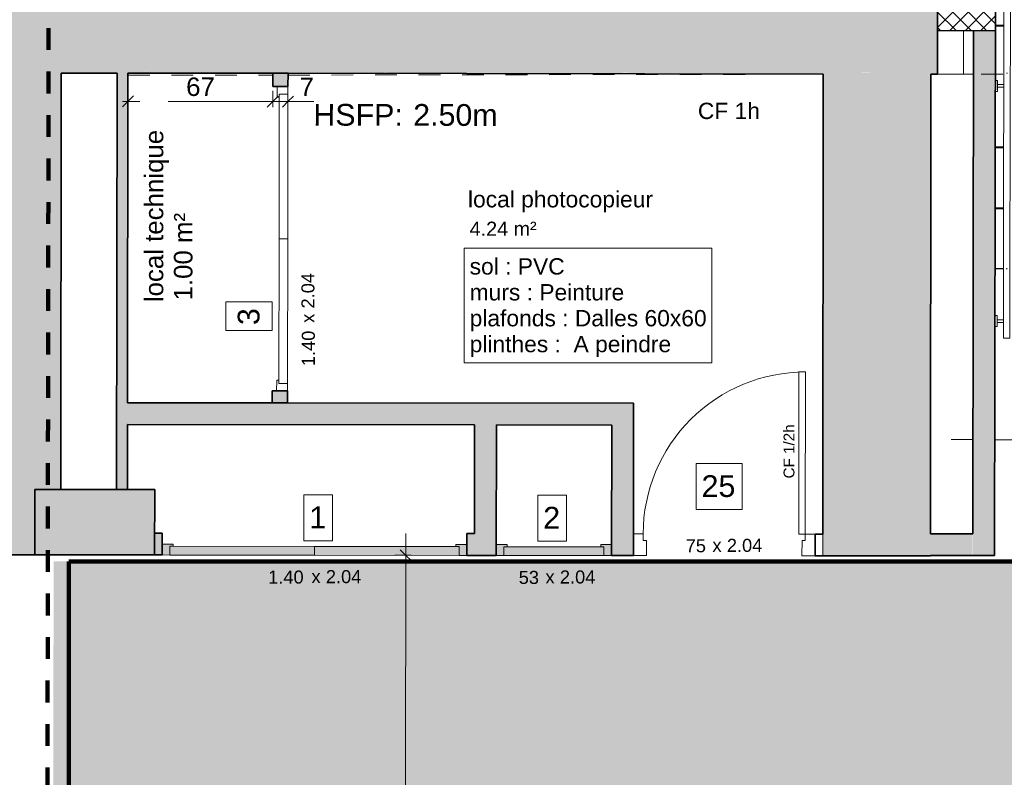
# Model space of a CAD drawing. Header units: metres. Extents: x 107 to 154, y -7 to 138.
# Tile 21 of 62: x 114.89 to 119.42, y 107.67 to 111.16. Entities that reach past the tile are written whole.
import ezdxf

# ---------------------------------------------------------------- set-up
doc = ezdxf.new("R2010")
doc.units = ezdxf.units.M
doc.linetypes.add('Caché', pattern=[0.003, 0.002, -0.001])
doc.linetypes.add('Tiret', pattern=[0.0025, 0.00125, -0.00125])
for name, color, linetype, lineweight in [('A-ANNO-DIMS', 7, 'Continuous', 20), ('A-ANNO-DIMS-50', 7, 'Continuous', 20), ('A-AREA-IDEN', 7, 'Continuous', 20), ('A-DETL-GENF', 7, 'Continuous', 18), ('A-DETL-HDLN', 7, 'Caché', 18), ('A-DOOR', 7, 'Continuous', 18), ('A-DOOR-IDEN', 7, 'Continuous', 20), ('A-FLOR', 7, 'Continuous', 18), ('A-FLOR-HRAL', 7, 'Continuous', 18), ('A-WALL', 7, 'Continuous', 18), ('G-ANNO-TEXT', 7, 'Continuous', 20), ('I-WALL', 7, 'Continuous', 18), ('S-BEAM', 7, 'Continuous', 18), ('S-COLS', 7, 'Continuous', 18), ('S-STRS', 7, 'Continuous', 18)]:
    doc.layers.add(name, color=color, linetype=linetype, lineweight=lineweight)
for name, color, linetype, lineweight, true_color in [('A-AREA', 9, 'Tiret', 18, 0x808080), ('A-DETL', 7, 'Continuous', 18, 0x00a600), ('A-DOOR-FRAM', 7, 'Continuous', 18, 0x2a2a2a)]:
    doc.layers.add(name, color=color, linetype=linetype, lineweight=lineweight, true_color=true_color)
doc.layers.add('A-WALL-PATT', color=7, linetype='Continuous', true_color=0x2a2a2a)
doc.styles.add('Arial_11', font='arial.ttf', dxfattribs={"height": 0.0012})
doc.styles.add('Arial_12', font='arial.ttf', dxfattribs={"height": 0.15})
doc.styles.add('Arial_3', font='arial.ttf', dxfattribs={"height": 0.065})
doc.styles.add('Arial_4', font='arial.ttf', dxfattribs={"height": 0.075})
doc.styles.add('Arial_5', font='arial.ttf', dxfattribs={"height": 0.085})
doc.styles.add('Arial_6', font='arial.ttf', dxfattribs={"height": 0.1})
doc.styles.add('Arial_8', font='arial.ttf', dxfattribs={"height": 0.05})
doc.styles.add('Arial_9', font='arial.ttf', dxfattribs={"height": 0.06})
doc.dimstyles.new('GRZRIG_Cotes_linéaires_-Arial_1_7', dxfattribs={"dimscale": 0.3048, "dimtxt": 0.086722, "dimasz": 0.164042, "dimexe": 0.082021, "dimexo": 0.0625, "dimgap": 8.2021e-05, "dimtad": 1, "dimdec": 0, "dimlfac": 100, "dimzin": 0, "dimdsep": 46, "dimtxsty": 'Arial_5', "dimblk1": 'OBLIQUE', "dimblk2": 'OBLIQUE', "dimsah": 1, "dimcen": 0.09, "dimdle": 0.082021, "dimazin": 0, "dimtfac": 1, "dimtdec": 4, "dimtix": 1, "dimtmove": 0, "dimatfit": 3, "dimfxl": 0.164042, "dimfxlon": 1, "dimtvp": 1, "dimtolj": 1, "dimtzin": 0, "dimarcsym": 2})
doc.dimstyles.new('GRZRIG_Cotes_linéaires_-Arial_1_7_1', dxfattribs={"dimscale": 0.3048, "dimtxt": 0.086722, "dimasz": 0.164042, "dimexe": 0.082021, "dimexo": 0.0625, "dimgap": 8.2021e-05, "dimtad": 1, "dimdec": 0, "dimlfac": 100, "dimzin": 0, "dimdsep": 46, "dimtxsty": 'Arial_5', "dimblk1": 'OBLIQUE', "dimblk2": 'OBLIQUE', "dimsah": 1, "dimcen": 0.09, "dimdle": 0.082021, "dimazin": 0, "dimtfac": 1, "dimtdec": 4, "dimtix": 1, "dimtmove": 1, "dimatfit": 3, "dimfxl": 0.164042, "dimfxlon": 1, "dimtvp": 1, "dimtolj": 1, "dimtzin": 0, "dimarcsym": 2})
doc.dimstyles.new('GRZRIG_Cotes_linéaires_-Arial_3', dxfattribs={"dimscale": 0.3048, "dimtxt": 0.153039, "dimasz": 0.164042, "dimexe": 0.082021, "dimexo": 0.0625, "dimgap": 0.328084, "dimtad": 1, "dimdec": 0, "dimlfac": 100, "dimzin": 0, "dimdsep": 46, "dimtxsty": 'Arial_12', "dimblk1": 'OBLIQUE', "dimblk2": 'OBLIQUE', "dimsah": 1, "dimcen": 0.09, "dimdle": 0.328084, "dimazin": 0, "dimtfac": 1, "dimtdec": 4, "dimtix": 1, "dimtmove": 0, "dimatfit": 3, "dimfxl": 0.164042, "dimfxlon": 1, "dimtvp": 1, "dimtfill": 1, "dimtolj": 1, "dimtzin": 0, "dimarcsym": 2})

# ---------------------------------------------------------------- blocks, each defined once
blk = doc.blocks.new('ART-Béton-Poteau rectangulaire - 30x55-3259778-DCE-R-1 Proj 50')
at = {"layer": 'S-COLS', "true_color": 0x2a2a2a}
blk.add_hatch(color=250, dxfattribs=at).paths.add_polyline_path([(-0.15, -0.275), (0.15, -0.275), (0.15, 0.275), (-0.15, 0.275)])
at = {"layer": 'S-COLS', "lineweight": 35}
for p, q in [((0.15, 0.275), (-0.15, 0.275)), ((-0.15, 0.275), (-0.15, -0.275)), ((0.15, -0.275), (0.15, 0.275)), ((-0.15, -0.275), (0.15, -0.275))]:
    blk.add_line(p, q, dxfattribs=at)
blk = doc.blocks.new('Grz_Placard 1V - 53x204-4817843-DCE-R-1 Proj 50')
at = {"layer": 'A-DOOR', "true_color": 0x2a2a2a}
blk.add_hatch(color=250, dxfattribs=at).paths.add_polyline_path([(0.235, -0.05), (0.235, -0.01), (-0.225, -0.01), (-0.225, -0.05)])
at = {"layer": 'A-DOOR-FRAM'}
h = blk.add_hatch(color=256, dxfattribs=at)
h.paths.add_polyline_path([(0.27, -0.05), (0.2699, 0), (0.22, 0), (0.22, -0.01), (0.235, -0.01), (0.235, -0.05)])
h.paths.add_polyline_path([(-0.225, -0.05), (-0.225, -0.01), (-0.21, -0.01), (-0.21, 0), (-0.26, 0), (-0.2599, -0.05)])
at = {"layer": 'A-DOOR'}
for p, q in [((0.235, -0.01), (-0.225, -0.01)), ((-0.225, -0.01), (-0.225, -0.05)), ((0.235, -0.05), (0.235, -0.01)), ((-0.225, -0.05), (0.235, -0.05))]:
    blk.add_line(p, q, dxfattribs=at)
at = {"layer": 'A-DOOR-FRAM', "color": 7}
for p, q in [((-0.21, 0), (-0.26, 0)), ((-0.21, -0.01), (-0.21, 0)), ((0.27, 0), (0.22, 0)), ((0.22, 0), (0.22, -0.01)), ((-0.225, -0.05), (-0.225, -0.01)), ((-0.225, -0.01), (-0.21, -0.01)), ((0.22, -0.01), (0.235, -0.01)), ((0.235, -0.01), (0.235, -0.05)), ((-0.26, -0.05), (-0.225, -0.05)), ((0.235, -0.05), (0.27, -0.05))]:
    blk.add_line(p, q, dxfattribs=at)
blk = doc.blocks.new('Grz_Placard 2V - 140x204-5374362-DCE-R-1 Proj 50')
at = {"layer": 'A-DOOR', "true_color": 0x2a2a2a}
for points in [[(0.005, -0.05), (0.005, -0.01), (-0.66, -0.01), (-0.66, -0.05)], [(0.67, -0.05), (0.67, -0.01), (0.005, -0.01), (0.005, -0.05), (0.6551, -0.05)]]:
    blk.add_hatch(color=250, dxfattribs=at).paths.add_polyline_path(points)
at = {"layer": 'A-DOOR-FRAM'}
h = blk.add_hatch(color=256, dxfattribs=at)
h.paths.add_polyline_path([(0.705, -0.05), (0.7049, 0), (0.655, -0.0001), (0.655, -0.01), (0.67, -0.01), (0.67, -0.05)])
h.paths.add_polyline_path([(-0.66, -0.05), (-0.66, -0.01), (-0.645, -0.01), (-0.645, 0), (-0.695, 0), (-0.6949, -0.05)])
at = {"layer": 'A-DOOR'}
for p, q in [((0.005, -0.01), (-0.66, -0.01)), ((-0.66, -0.01), (-0.66, -0.05)), ((0.67, -0.01), (0.005, -0.01)), ((0.005, -0.01), (0.005, -0.05)), ((0.005, -0.05), (0.005, -0.01)), ((0.67, -0.05), (0.67, -0.01)), ((-0.66, -0.05), (0.005, -0.05)), ((0.005, -0.05), (0.67, -0.05))]:
    blk.add_line(p, q, dxfattribs=at)
at = {"layer": 'A-DOOR-FRAM', "color": 7}
for p, q in [((-0.645, 0), (-0.695, 0)), ((-0.645, -0.01), (-0.645, 0)), ((0.705, 0), (0.655, 0)), ((0.655, 0), (0.655, -0.01)), ((-0.66, -0.05), (-0.66, -0.01)), ((-0.66, -0.01), (-0.645, -0.01)), ((0.655, -0.01), (0.67, -0.01)), ((0.67, -0.01), (0.67, -0.05)), ((-0.695, -0.05), (-0.66, -0.05)), ((0.67, -0.05), (0.705, -0.05))]:
    blk.add_line(p, q, dxfattribs=at)
blk = doc.blocks.new('Type de main courante - Main courante_Interne_-3346414-DCE-R-1 Proj 50')
at = {"layer": 'A-FLOR-HRAL'}
blk.add_line((162.1308, -3.0286), (162.1341, -3.0318), dxfattribs=at)
at = {"layer": 'A-FLOR-HRAL', "flags": 128}
for points in [[(163.7068, -1.381), (163.7083, -1.3824), (163.7098, -1.3838)], [(163.3298, -1.7744), (163.3309, -1.775), (163.3329, -1.7769), (163.3335, -1.7779)], [(162.9735, -2.1472), (162.9739, -2.1476), (162.9766, -2.1501), (162.977, -2.1506)]]:
    blk.add_lwpolyline(points, dxfattribs=at)
at = {"layer": 'A-FLOR-HRAL'}
blk.add_open_spline([(162.3521, -2.7975), (162.3526, -2.798), (162.3536, -2.7989), (162.3546, -2.7999), (162.3551, -2.8003)], degree=3, dxfattribs=at)
blk = doc.blocks.new('Type de main courante - Main courante_Interne_-V33-DCE-R-1 Proj 50')
at = {"layer": 'A-FLOR-HRAL'}
for p, q in [((163.6974, -1.372), (162.3428, -2.7885)), ((163.7191, -1.3928), (162.3645, -2.8093)), ((163.7191, -1.3928), (163.6974, -1.372)), ((162.3428, -2.7885), (162.1216, -3.0198)), ((162.3645, -2.8093), (162.1433, -3.0405)), ((162.1433, -3.0405), (162.1216, -3.0198))]:
    blk.add_line(p, q, dxfattribs=at)
blk = doc.blocks.new('Support - Métal - Circulaire - Support - Métal - Circulaire-V34-DCE-R-1 Proj 50')
at = {"layer": 'A-FLOR-HRAL'}
for p, q in [((-0.025, 0.043), (-0.025, 0.0538)), ((0.025, 0.0538), (0.025, 0.043)), ((0.025, 0.043), (-0.025, 0.043)), ((-0.006, 0.043), (-0.006, 0.015)), ((0.006, 0.043), (0.006, 0.015))]:
    blk.add_line(p, q, dxfattribs=at)
blk = doc.blocks.new('OMD_Porte 1V tunnel - 70X204-5423501-DCE-R-1 Proj 50')
at = {"layer": 'A-DOOR'}
for p, q in [((-0.4075, 0.05), (-0.4675, 0.05)), ((-0.4075, -0.02), (-0.4075, 0.05)), ((0.3675, 0.05), (0.3075, 0.05)), ((0.3075, 0.05), (0.3075, -0.02)), ((-0.4225, -0.05), (-0.4225, -0.02)), ((-0.4225, -0.02), (-0.4075, -0.02)), ((0.3075, -0.02), (0.3225, -0.02)), ((0.3225, -0.02), (0.3225, -0.05)), ((-0.4675, -0.05), (-0.4225, -0.05)), ((-0.3925, -0.05), (-0.4225, -0.05)), ((-0.4225, -0.05), (-0.4225, -0.795)), ((-0.4225, -0.05), (-0.3925, -0.05)), ((-0.3925, -0.795), (-0.3925, -0.05)), ((0.3225, -0.05), (0.3675, -0.05)), ((-0.3925, -0.795), (-0.4225, -0.795))]:
    blk.add_line(p, q, dxfattribs=at)
blk.add_arc((-0.4225, -0.05), 0.745, 270, 360, dxfattribs=at)
blk = doc.blocks.new('Grz_Placard 2V - 140x204-5366327-DCE-R-1 Proj 50')
at = {"layer": 'A-DOOR'}
for p, q in [((0.005, 0.005), (-0.66, 0.005)), ((-0.66, 0.005), (-0.66, -0.035)), ((0.67, 0.005), (0.005, 0.005)), ((0.005, 0.005), (0.005, -0.035)), ((0.005, -0.035), (0.005, 0.005)), ((0.67, -0.035), (0.67, 0.005)), ((-0.66, -0.035), (0.005, -0.035)), ((0.005, -0.035), (0.67, -0.035))]:
    blk.add_line(p, q, dxfattribs=at)
at = {"layer": 'A-DOOR-FRAM', "color": 7}
for p, q in [((-0.645, 0.015), (-0.695, 0.015)), ((-0.66, -0.035), (-0.66, 0.005)), ((-0.66, 0.005), (-0.645, 0.005)), ((-0.645, 0.005), (-0.645, 0.015)), ((0.705, 0.015), (0.655, 0.015)), ((0.655, 0.015), (0.655, 0.005)), ((0.655, 0.005), (0.67, 0.005)), ((0.67, 0.005), (0.67, -0.035)), ((-0.695, -0.035), (-0.66, -0.035)), ((0.67, -0.035), (0.705, -0.035))]:
    blk.add_line(p, q, dxfattribs=at)
blk = doc.blocks.new('FONDATIONS3 - FONDATIONS-5446492-DCE-R-1 Proj 50')
at = {"layer": 'S-BEAM'}
for p, q in [((162.2266, -0.5517), (162.3209, -0.4528)), ((162.569, -1.7921), (162.5791, -1.8017)), ((163.8946, -1.9716), (163.9149, -1.9712)), ((163.1103, -2.3095), (163.2482, -2.1646))]:
    blk.add_line(p, q, dxfattribs=at)
blk = doc.blocks.new('DIMBLOCK7-DCE-R-1 Proj 50')
at = {"layer": 'A-ANNO-DIMS-50'}
for p, q in [((116.661, 102.7937), (116.6684, 108.7962)), ((116.6682, 108.6962), (116.6182, 108.6963)), ((116.6682, 108.6962), (116.6433, 108.7212)), ((116.6682, 108.6962), (116.6932, 108.6712)), ((116.6682, 108.6962), (116.6932, 108.6962)), ((116.661, 102.7937), (116.636, 102.8187)), ((116.661, 102.7937), (116.611, 102.7938)), ((116.661, 102.7937), (116.6859, 102.7687)), ((116.661, 102.7937), (116.686, 102.7937))]:
    blk.add_line(p, q, dxfattribs=at)
at = {"layer": 'A-ANNO-DIMS-50', "color": 0, "insert": (116.3699, 105.572), "char_height": 0.15, "width": 0.415324, "attachment_point": 1, "rotation": 90, "line_spacing_factor": 0.941778, "style": 'Arial_12', "bg_fill": 3, "box_fill_scale": 1.25, "bg_fill_color": 256, "bg_fill_true_color": 13158600, "bg_fill_transparency": 0}
blk.add_mtext('590', dxfattribs=at)
blk = doc.blocks.new('_Oblique')
at = {"color": 0, "linetype": 'ByBlock', "lineweight": -2}
blk.add_line((-0.5, -0.5), (0.5, 0.5), dxfattribs=at)
blk = doc.blocks.new('OMD_Etiquette porte Pleine - dim vantail _ numéro-2609753-DCE-R-1 Proj 50')
at = {"layer": 'A-DOOR-IDEN', "insert": (0.004333, 0.000751), "char_height": 0.0012, "width": 0.00096202, "attachment_point": 1, "style": 'Arial_11'}
blk.add_mtext('x', dxfattribs=at)
blk = doc.blocks.new('DIMBLOCK135-DCE-R-1 Proj 50')
at = {"layer": 'A-ANNO-DIMS-50'}
for p, q in [((116.0574, 110.7815), (116.0575, 110.8315)), ((116.1274, 110.7814), (116.1275, 110.8314)), ((116.0574, 110.7815), (116.0324, 110.7565)), ((116.0574, 110.7815), (116.0824, 110.8065)), ((116.1524, 110.7814), (116.0574, 110.7815)), ((116.0574, 110.7815), (116.0574, 110.7565)), ((116.1557, 110.7817), (116.0924, 110.7815)), ((116.1274, 110.7814), (116.1024, 110.7565)), ((116.1274, 110.7814), (116.1524, 110.8064)), ((116.1274, 110.7814), (116.1274, 110.7564)), ((116.246, 110.7815), (116.1557, 110.7817))]:
    blk.add_line(p, q, dxfattribs=at)
at = {"layer": 'A-ANNO-DIMS-50', "color": 0, "insert": (116.1808, 110.892), "char_height": 0.085, "width": 0.07845, "attachment_point": 1, "rotation": 359.9294, "line_spacing_factor": 0.941778, "style": 'Arial_5'}
blk.add_mtext('7', dxfattribs=at)
blk = doc.blocks.new('DIMBLOCK136-DCE-R-1 Proj 50')
at = {"layer": 'A-ANNO-DIMS-50'}
for p, q in [((116.0574, 110.7815), (116.0575, 110.8315)), ((116.0574, 110.7815), (115.367, 110.7824)), ((115.392, 110.7823), (115.367, 110.7574)), ((115.392, 110.7823), (115.4171, 110.8073)), ((115.392, 110.7823), (115.3921, 110.8073)), ((115.392, 110.7823), (115.392, 110.7323)), ((116.0574, 110.7815), (116.0324, 110.7565)), ((116.0574, 110.7815), (116.0824, 110.8065)), ((116.0574, 110.7815), (116.0574, 110.7565))]:
    blk.add_line(p, q, dxfattribs=at)
at = {"layer": 'A-ANNO-DIMS-50', "color": 0, "insert": (115.6595, 110.8924), "char_height": 0.085, "width": 0.1569, "attachment_point": 1, "rotation": 359.9294, "line_spacing_factor": 0.941778, "style": 'Arial_5'}
blk.add_mtext('67', dxfattribs=at)

msp = doc.modelspace()

# ---------------------------------------------------------------- hatches: boundary and pattern name
at = {"layer": 'A-DETL-GENF', "true_color": 0xffff80}
h = msp.add_hatch(color=51, dxfattribs=at)
h.paths.add_polyline_path([(116.2624, 102.8146), (121.0121, 102.8146), (121.017, 106.5796), (122.8828, 106.578), (122.8828, 108.668), (115.0504, 108.668), (115.0474, 106.2527), (115.9359, 106.2516), (115.9359, 102.8146)])
h.paths.add_polyline_path([(115.6219, 106.2919), (115.6219, 106.2919), (115.6591, 106.2918)])
at = {"layer": 'A-WALL-PATT'}
h = msp.add_hatch(color=256, dxfattribs=at)
h.paths.add_polyline_path([(115.0331, 110.9127), (115.0332, 110.9189), (114.7332, 110.9194), (114.7332, 110.9131), (114.7542, 110.913)])
h.paths.add_polyline_path([(114.7709, 133.898), (114.7714, 134.243), (115.0619, 134.243), (115.0621, 134.4447), (114.7621, 134.4455), (114.7616, 133.8981)])
h = msp.add_hatch(color=256, dxfattribs=at)
h.paths.add_polyline_path([(115.0332, 110.9189), (115.0592, 132.0516), (115.0583, 132.0515), (115.058, 131.859), (114.9831, 131.9341), (114.907, 131.8602), (114.8328, 131.9341), (114.759, 131.8605), (114.7332, 110.9194), (115.0331, 110.9189)])
h.paths.add_polyline_path([(115.0612, 133.7061), (115.0619, 134.2427), (114.7714, 134.2427), (114.7709, 133.898), (114.7616, 133.898), (114.8354, 133.8239), (114.9096, 133.8979), (114.9857, 133.8239), (115.0606, 133.898), (115.0606, 133.7061)])
h = msp.add_hatch(color=256, dxfattribs=at)
h.paths.add_polyline_path([(136.308, 110.8892), (136.308, 111.1865), (132.2327, 111.1915), (132.2323, 110.8949), (136.308, 110.8892)])
h.paths.add_polyline_path([(128.4673, 110.9002), (128.4676, 111.1961), (122.8406, 111.2031), (122.8403, 110.908), (128.3284, 110.9004)])
h.paths.add_polyline_path([(119.1122, 110.9132), (119.1126, 111.2077), (116.7666, 111.2104), (116.7666, 111.2097), (116.7366, 111.2097), (116.7366, 111.2106), (116.1816, 111.2113), (116.1816, 111.2104), (116.1516, 111.2104), (116.1516, 111.2113), (115.5966, 111.212), (115.5966, 111.2111), (115.5666, 111.2112), (115.5666, 111.212), (115.0335, 111.2127), (115.0332, 110.9189), (119.0822, 110.9133)])
at = {"layer": 'A-WALL-PATT', "lineweight": 18}
h = msp.add_hatch(dxfattribs=at)
h.set_pattern_fill('FP_1', style=0, pattern_type=2)
h.set_pattern_definition([(45, (0, 0), (-0.035355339, 0.035355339), []), (135, (0, 0), (-0.035355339, -0.035355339), [])])
h.paths.add_polyline_path([(119.378, 111.1073), (119.378, 111.2073), (119.1126, 111.2077), (119.1126, 111.1077), (119.2789, 111.1074)])
at = {"layer": 'A-WALL-PATT', "true_color": 0xc0c0c0}
for points in [[(119.3777, 110.9129), (119.3777, 111.1073), (119.278, 111.1074), (119.2777, 110.913), (119.2789, 110.913)], [(119.3745, 108.6942), (119.3777, 110.9129), (119.2777, 110.913), (119.2746, 108.6942)]]:
    msp.add_hatch(color=9, dxfattribs=at).paths.add_polyline_path(points)
at = {"layer": 'A-WALL-PATT'}
for points in [[(114.9646, 108.8278), (114.9648, 108.9983), (115.0831, 108.9983), (115.0859, 110.9126), (114.7359, 110.9131), (114.7328, 108.8281), (114.9645, 108.8278)], [(115.3898, 108.9978), (115.3922, 110.9123), (115.3422, 110.9123), (115.3399, 108.9978)], [(119.0796, 108.7927), (119.0822, 110.9077), (118.5872, 110.9083), (118.5846, 108.7933), (118.6756, 108.7932)]]:
    msp.add_hatch(color=256, dxfattribs=at).paths.add_polyline_path(points)
h = msp.add_hatch(color=256, dxfattribs=at)
h.paths.add_polyline_path([(136.308, 110.8865), (136.308, 110.8892), (132.2323, 110.8949), (132.2323, 110.8915), (136.2383, 110.8866)])
h.paths.add_polyline_path([(128.4673, 110.8961), (128.4673, 110.9002), (122.8403, 110.908), (122.8403, 110.9031), (128.3284, 110.8963)])
h.paths.add_polyline_path([(119.1122, 110.9077), (119.1122, 110.9132), (115.0332, 110.9189), (115.0332, 110.9127), (119.0822, 110.9077)])
at = {"layer": 'A-WALL-PATT', "true_color": 0xc0c0c0}
h = msp.add_hatch(color=9, dxfattribs=at)
h.paths.add_polyline_path([(116.1253, 109.3964), (116.1253, 109.4511), (116.0554, 109.4512), (116.0554, 109.3964)])
h.paths.add_polyline_path([(116.1275, 110.8511), (116.1275, 110.9114), (116.0576, 110.9114), (116.0576, 110.8512)])
at = {"layer": 'A-WALL-PATT', "lineweight": 18}
for points in [[(117.7152, 109.2944), (117.7153, 109.3944), (115.3903, 109.3973), (115.3903, 109.2973), (117.6152, 109.2945)], [(117.0846, 108.7952), (117.0852, 109.2952), (116.9852, 109.2953), (116.9846, 108.7953)], [(117.7146, 108.7944), (117.7152, 109.2944), (117.6152, 109.2945), (117.6146, 108.7945)]]:
    msp.add_hatch(color=256, dxfattribs=at).paths.add_polyline_path(points)
at = {"layer": 'A-WALL-PATT'}
h = msp.add_hatch(color=256, dxfattribs=at)
h.paths.add_polyline_path([(115.0826, 108.6976), (115.0826, 108.6982), (114.9645, 108.6983), (114.9645, 108.8278), (114.1093, 108.8288), (114.1092, 108.6988), (114.9645, 108.6978)])
h.paths.add_polyline_path([(110.2795, 108.7036), (110.2796, 108.8336), (109.3896, 108.8347), (109.3895, 108.7047)])
h.paths.add_polyline_path([(113.2393, 108.8299), (113.2392, 108.8299), (113.2392, 108.8299)])
h.paths.add_polyline_path([(112.0046, 108.8314), (112.0044, 108.8314), (112.0044, 108.8314)])
at = {"layer": 'A-WALL-PATT', "lineweight": 18}
h = msp.add_hatch(color=256, dxfattribs=at)
h.paths.add_polyline_path([(119.0795, 108.6927), (119.0795, 108.7927), (118.5846, 108.7933), (118.5845, 108.6933), (118.6756, 108.6932)])
h.paths.add_polyline_path([(117.7145, 108.6944), (117.7145, 108.7944), (117.6146, 108.7945), (117.6146, 108.6945)])
h.paths.add_polyline_path([(117.0845, 108.6952), (117.0845, 108.7952), (116.9496, 108.7953), (116.9495, 108.6953), (116.9846, 108.6953)])
h.paths.add_polyline_path([(115.5495, 108.6971), (115.5496, 108.7971), (115.5146, 108.7971), (115.5145, 108.6976), (115.5148, 108.6971)])
at = {"layer": 'A-WALL-PATT', "lineweight": 18, "true_color": 0xc0c0c0}
msp.add_hatch(color=9, dxfattribs=at).paths.add_polyline_path([(119.2745, 108.6942), (119.2745, 108.7942), (119.0796, 108.7942), (119.0796, 108.6942)])

# ---------------------------------------------------------------- linework, layer by layer
at = {"layer": 'A-AREA'}
for p, q in [((115.3922, 110.9023), (116.0576, 110.9033)), ((116.1276, 110.9034), (118.5872, 110.9072)), ((119.2752, 109.2274), (119.0801, 109.2277)), ((120.9102, 109.225), (119.3752, 109.2272))]:
    msp.add_line(p, q, dxfattribs=at)
at = {"layer": 'A-AREA-IDEN', "flags": 128}
msp.add_lwpolyline([(116.9373, 110.1073), (118.0753, 110.1073), (118.0753, 109.5808), (116.9373, 109.5808)], close=True, dxfattribs=at)
at = {"layer": 'A-DETL', "color": 5, "linetype": 'Tiret', "lineweight": 100, "true_color": 0x0000ff}
msp.add_line((115.0647, 136.5194), (115.0126, 101.0196), dxfattribs=at)
at = {"layer": 'A-DETL', "color": 1, "lineweight": 211, "true_color": 0xff0000}
for p, q in [((115.121, 106.3666), (115.121, 108.6666)), ((115.121, 108.6666), (122.821, 108.6666))]:
    msp.add_line(p, q, dxfattribs=at)
at = {"layer": 'A-DETL-HDLN'}
msp.add_line((119.1122, 110.9077), (122.8522, 110.9022), dxfattribs=at)
at = {"layer": 'A-DOOR-IDEN', "flags": 128}
for points in [[(115.8425, 109.729), (115.8425, 109.8615), (116.0545, 109.8615), (116.0545, 109.729)], [(118.003, 109.1179), (118.215, 109.1179), (118.215, 108.9059), (118.003, 108.9059)], [(116.2, 108.9741), (116.3325, 108.9741), (116.3325, 108.7621), (116.2, 108.7621)], [(117.2754, 108.9725), (117.4079, 108.9725), (117.4079, 108.7605), (117.2754, 108.7605)]]:
    msp.add_lwpolyline(points, close=True, dxfattribs=at)
at = {"layer": 'A-FLOR'}
for p, q in [((119.2777, 110.9074), (119.1122, 110.9076)), ((119.4152, 110.0124), (119.3764, 110.0125)), ((120.9102, 109.2254), (119.3752, 109.2274)), ((119.3752, 109.2263), (120.9102, 109.2255))]:
    msp.add_line(p, q, dxfattribs=at)
at = {"layer": 'A-WALL', "lineweight": 35}
for p, q in [((119.1126, 111.2077), (119.1122, 110.9077)), ((115.0859, 110.9126), (115.0831, 108.9982)), ((115.0859, 110.9126), (115.3422, 110.9123)), ((115.3398, 108.9978), (115.3422, 110.9123)), ((115.3922, 110.9123), (115.3903, 109.3973)), ((115.3922, 110.9123), (116.0576, 110.9114)), ((116.1276, 110.9114), (118.5872, 110.9083)), ((118.5872, 110.9083), (118.5846, 108.7933)), ((119.0822, 110.9077), (119.0796, 108.7942)), ((119.0822, 110.9077), (119.1122, 110.9077)), ((116.0553, 109.3964), (115.3903, 109.3973)), ((117.7153, 109.3944), (116.1253, 109.3964)), ((117.7145, 108.6944), (117.7153, 109.3944)), ((115.3902, 109.2973), (115.3898, 108.9978)), ((115.3902, 109.2973), (116.9852, 109.2953)), ((116.9852, 109.2953), (116.9846, 108.7953)), ((117.0845, 108.6952), (117.0852, 109.2952)), ((117.0852, 109.2952), (117.6152, 109.2945)), ((117.6152, 109.2945), (117.6145, 108.6945)), ((115.5496, 108.7971), (115.5146, 108.7971)), ((115.5495, 108.6971), (115.5496, 108.7971)), ((116.9496, 108.7953), (116.9495, 108.6953)), ((116.9846, 108.7953), (116.9496, 108.7953)), ((118.5496, 108.7934), (118.5495, 108.6934)), ((118.5846, 108.7933), (118.5496, 108.7934)), ((115.0826, 108.6976), (114.1092, 108.6988)), ((115.4999, 108.6971), (115.5495, 108.6971)), ((116.9495, 108.6953), (117.0845, 108.6952)), ((117.6145, 108.6945), (117.7145, 108.6944)), ((118.5495, 108.6934), (119.0795, 108.6927)), ((119.0795, 108.6927), (119.0795, 108.6942))]:
    msp.add_line(p, q, dxfattribs=at)
at = {"layer": 'A-WALL', "lineweight": 25}
msp.add_line((119.378, 111.1073), (119.278, 111.1074), dxfattribs=at)
at = {"layer": 'A-WALL'}
msp.add_line((118.5846, 108.7933), (118.5845, 108.6933), dxfattribs=at)
at = {"layer": 'I-WALL', "lineweight": 35}
for p, q in [((119.3745, 108.6942), (119.3832, 114.6668)), ((119.1124, 111.1077), (119.1126, 111.2077)), ((119.278, 111.1074), (119.1124, 111.1077)), ((119.2746, 108.7942), (119.278, 111.1074)), ((116.0576, 110.9114), (116.0575, 110.8512)), ((116.1276, 110.9114), (116.0576, 110.9114)), ((116.1275, 110.8511), (116.1276, 110.9114)), ((116.1275, 110.8511), (116.0575, 110.8512)), ((116.0554, 109.4512), (116.0553, 109.3964)), ((116.1254, 109.4511), (116.0554, 109.4512)), ((116.1253, 109.3964), (116.1254, 109.4511)), ((116.1253, 109.3964), (116.0553, 109.3964)), ((119.2746, 108.7942), (119.0796, 108.7942)), ((119.0795, 108.6942), (119.3745, 108.6942))]:
    msp.add_line(p, q, dxfattribs=at)
at = {"layer": 'S-STRS'}
for p, q in [((119.4169, 111.1334), (119.378, 111.1335)), ((119.4161, 110.5734), (119.3772, 110.5735)), ((119.4157, 110.2934), (119.3768, 110.2935)), ((119.4152, 110.0134), (119.3764, 110.0135))]:
    msp.add_line(p, q, dxfattribs=at)
at = {"layer": 'S-STRS', "linetype": 'Tiret'}
for p, q in [((119.4169, 111.1284), (119.378, 111.1285)), ((119.4161, 110.5684), (119.3772, 110.5685)), ((119.4156, 110.2884), (119.3768, 110.2885))]:
    msp.add_line(p, q, dxfattribs=at)

# ---------------------------------------------------------------- block references
at = {"layer": 'A-DOOR'}
for name, p, rotation in [('Grz_Placard 2V - 140x204-5366327-DCE-R-1 Proj 50', (116.0914, 110.1462), 89.91587165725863), ('OMD_Porte 1V tunnel - 70X204-5423501-DCE-R-1 Proj 50', (118.082, 108.7439), 179.9294002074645), ('Grz_Placard 2V - 140x204-5374362-DCE-R-1 Proj 50', (116.2445, 108.7462), 359.9294002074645)]:
    msp.add_blockref(name, p, dxfattribs=dict(at, rotation=rotation))
at = {"layer": 'A-DOOR-FRAM', "color": 7, "rotation": 359.9294002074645}
msp.add_blockref('Grz_Placard 1V - 53x204-4817843-DCE-R-1 Proj 50', (117.3445, 108.7449), dxfattribs=at)
at = {"layer": 'A-DOOR-IDEN', "xscale": 49.99999999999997, "yscale": 49.99999999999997, "zscale": 49.99999999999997, "rotation": 89.99999999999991}
msp.add_blockref('OMD_Etiquette porte Pleine - dim vantail _ numéro-2609753-DCE-R-1 Proj 50', (116.2264, 109.5476), dxfattribs=at)
at = {"layer": 'A-DOOR-IDEN', "xscale": 49.99999999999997, "yscale": 49.99999999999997, "zscale": 49.99999999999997}
for p in [(117.8614, 108.734), (116.0187, 108.5902), (117.0941, 108.5886)]:
    msp.add_blockref('OMD_Etiquette porte Pleine - dim vantail _ numéro-2609753-DCE-R-1 Proj 50', p, dxfattribs=at)
at = {"layer": 'A-FLOR-HRAL'}
for name, p, rotation in [('Type de main courante - Main courante_Interne_-V33-DCE-R-1 Proj 50', (0, 0), 43.63743700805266), ('Type de main courante - Main courante_Interne_-3346414-DCE-R-1 Proj 50', (0, 0), 43.63743700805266), ('Support - Métal - Circulaire - Support - Métal - Circulaire-V34-DCE-R-1 Proj 50', (119.4315, 110.8533), 89.9158716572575), ('Support - Métal - Circulaire - Support - Métal - Circulaire-V34-DCE-R-1 Proj 50', (119.4299, 109.7723), 89.91587165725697)]:
    msp.add_blockref(name, p, dxfattribs=dict(at, rotation=rotation))
at = {"layer": 'S-BEAM', "rotation": 43.63743700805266}
msp.add_blockref('FONDATIONS3 - FONDATIONS-5446492-DCE-R-1 Proj 50', (-0.4084, 0.0177), dxfattribs=at)
at = {"layer": 'S-COLS', "rotation": 89.9294002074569}
msp.add_blockref('ART-Béton-Poteau rectangulaire - 30x55-3259778-DCE-R-1 Proj 50', (115.2397, 108.848), dxfattribs=at)

# ---------------------------------------------------------------- texts
at = {"layer": 'A-AREA-IDEN', "char_height": 0.075, "attachment_point": 1, "style": 'Arial_4'}
for s, insert, width in [('local photocopieur', (116.9545, 110.3702), 1.018143), ('sol : PVC', (116.9623, 110.0614), 0.529114), ('murs : Peinture', (116.9623, 109.9424), 0.869831), ('plafonds : Dalles 60x60', (116.9623, 109.8233), 1.314767), ('plinthes :  A peindre', (116.9623, 109.7042), 1.118354)]:
    msp.add_mtext(s, dxfattribs=dict(at, insert=insert, width=width))
at = {"layer": 'A-AREA-IDEN', "color": 251, "true_color": 0x505050, "insert": (115.6034, 109.8673), "char_height": 0.085, "width": 0.505063, "attachment_point": 1, "rotation": 90, "style": 'Arial_5', "bg_fill": 3, "box_fill_scale": 1.25, "bg_fill_color": 256, "bg_fill_true_color": 13158600, "bg_fill_transparency": 0}
msp.add_mtext('1.00 m²', dxfattribs=at)
at = {"layer": 'A-AREA-IDEN', "color": 251, "true_color": 0x505050, "insert": (116.9623, 110.2295), "char_height": 0.065, "width": 0.368776, "attachment_point": 1, "style": 'Arial_3'}
msp.add_mtext('4.24 m²', dxfattribs=at)
at = {"layer": 'A-DOOR-IDEN', "attachment_point": 1, "rotation": 90}
for s, insert, char_height, width, style in [('2.04', (116.189, 109.8304), 0.06, 0.212447, 'Arial_9'), ('3', (115.8965, 109.754), 0.1, 0.096202, 'Arial_6'), ('1.40', (116.191, 109.5652), 0.06, 0.212447, 'Arial_9')]:
    msp.add_mtext(s, dxfattribs=dict(at, insert=insert, char_height=char_height, width=width, style=style))
at = {"layer": 'A-DOOR-IDEN', "attachment_point": 1}
for s, insert, char_height, width, style in [('25', (118.028, 109.0639), 0.1, 0.192405, 'Arial_6'), ('1', (116.225, 108.9201), 0.1, 0.096202, 'Arial_6'), ('2', (117.3004, 108.9185), 0.1, 0.096202, 'Arial_6'), ('2.04', (118.1442, 108.7714), 0.06, 0.212447, 'Arial_9'), ('75', (117.955, 108.7694), 0.06, 0.120253, 'Arial_9'), ('1.40', (116.0363, 108.6256), 0.06, 0.212447, 'Arial_9'), ('53', (117.1877, 108.624), 0.06, 0.120253, 'Arial_9'), ('2.04', (117.3769, 108.626), 0.06, 0.212447, 'Arial_9')]:
    msp.add_mtext(s, dxfattribs=dict(at, insert=insert, char_height=char_height, width=width, style=style))
at = {"layer": 'G-ANNO-TEXT', "lineweight": 50, "char_height": 0.1, "attachment_point": 1, "rotation": 359.9159, "style": 'Arial_6'}
for s, insert, width in [('HSFP:', (116.2441, 110.7709), 0.509072), (' 2.50m', (116.6641, 110.7703), 0.529114)]:
    msp.add_mtext(s, dxfattribs=dict(at, insert=insert, width=width))
at = {"layer": 'G-ANNO-TEXT', "color": 1, "true_color": 0xff0000, "attachment_point": 1}
for s, insert, char_height, width, rotation, style in [(' CF 1h', (117.982, 110.7764), 0.075, 0.388818, 359.9159, 'Arial_4'), (' CF 1/2h', (118.4048, 109.0296), 0.05, 0.324683, 90, 'Arial_8')]:
    msp.add_mtext(s, dxfattribs=dict(at, insert=insert, char_height=char_height, width=width, rotation=rotation, style=style))

# ---------------------------------------------------------------- dimensions: what is measured, and where the dimension line sits
at = {"layer": 'A-ANNO-DIMS'}
dim = msp.add_linear_dim(base=(115.392, 110.7823), p1=(116.0575, 110.8315), p2=(115.392, 110.7323), angle=359.9294, dimstyle='GRZRIG_Cotes_linéaires_-Arial_1_7', override={"dimpost": '<>', "dimfxl": 0.672816}, dxfattribs=at)
dim.commit()
dim.dimension.update_dxf_attribs({"geometry": 'DIMBLOCK136-DCE-R-1 Proj 50', "text_midpoint": (115.7248, 110.8253)})
dim = msp.add_linear_dim(base=(116.0574, 110.7815), p1=(116.1275, 110.8314), p2=(116.0575, 110.8315), angle=359.9294, dimstyle='GRZRIG_Cotes_linéaires_-Arial_1_7_1', override={"dimpost": '<>', "dimfxl": 0.07}, dxfattribs=at)
dim.commit()
dim.dimension.update_dxf_attribs({"geometry": 'DIMBLOCK135-DCE-R-1 Proj 50', "text_midpoint": (116.22, 110.8353), "dimtype": 160})

# ---------------------------------------------------------------- next in the draw order: texts
at = {"layer": 'A-AREA-IDEN', "color": 251, "true_color": 0x505050, "insert": (115.4693, 109.8594), "char_height": 0.085, "width": 0.978059, "attachment_point": 1, "rotation": 90, "style": 'Arial_5', "bg_fill": 3, "box_fill_scale": 1.25, "bg_fill_color": 256, "bg_fill_true_color": 13158600, "bg_fill_transparency": 0}
msp.add_mtext('local technique', dxfattribs=at)

# ---------------------------------------------------------------- next in the draw order: dimensions: what is measured, and where the dimension line sits
at = {"layer": 'A-ANNO-DIMS'}
dim = msp.add_linear_dim(base=(116.6682, 108.6962), p1=(116.611, 102.7938), p2=(116.6182, 108.6963), angle=89.9294, dimstyle='GRZRIG_Cotes_linéaires_-Arial_3', override={"dimpost": '<>', "dimfxl": 5.902512}, dxfattribs=at)
dim.commit()
dim.dimension.update_dxf_attribs({"geometry": 'DIMBLOCK7-DCE-R-1 Proj 50', "text_midpoint": (116.488, 105.7452)})

# ---------------------------------------------------------------- next in the draw order: texts
at = {"layer": 'A-DOOR-IDEN', "insert": (116.3015, 108.6275), "char_height": 0.06, "width": 0.212447, "attachment_point": 1, "style": 'Arial_9'}
msp.add_mtext('2.04', dxfattribs=at)

doc.saveas('drawing.dxf')
